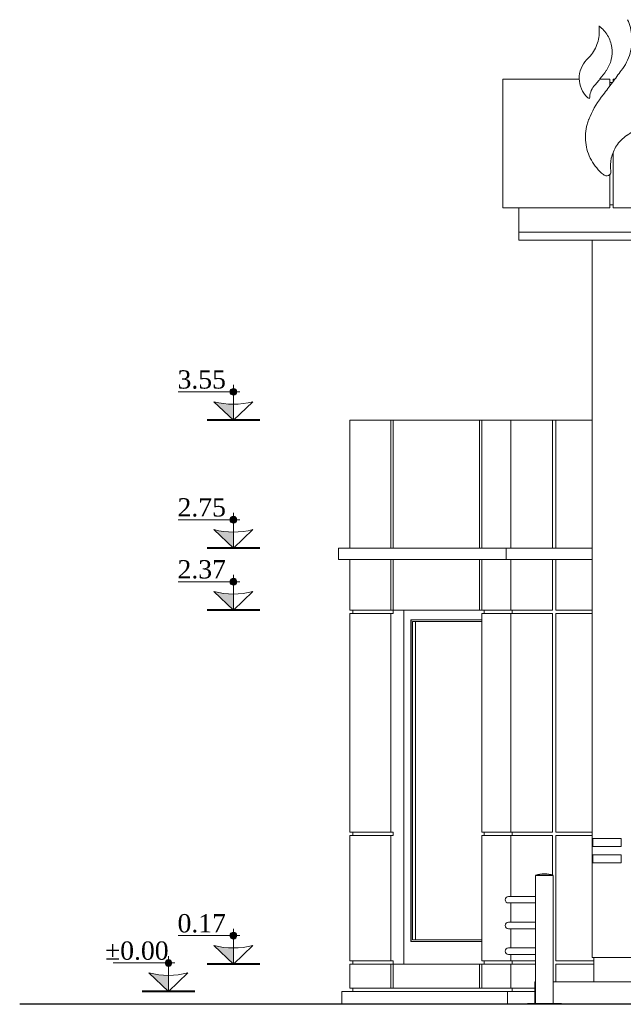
# Model space of a CAD drawing. Header units: millimetres. Extents: x -607342 to -294707, y -60353 to -34389.
# Tile 6 of 21: x -354841 to -351093, y -58586 to -52466. Entities that reach past the tile are written whole.
import ezdxf

# ---------------------------------------------------------------- set-up
doc = ezdxf.new("R2010")
doc.units = ezdxf.units.MM
doc.styles.get("Standard").update_dxf_attribs({"font": 'times.ttf'})

# ---------------------------------------------------------------- blocks, each defined once
blk = doc.blocks.new('A$C152742FE')
at = {"color": 0, "linetype": 'Continuous', "lineweight": 0, "extrusion": (0, 1, 0)}
for p, q in [((16351.9, 5046.9), (16827, 5046.9)), ((16351.9, 5046.9), (16351.9, 4246.9)), ((16954.5, 5046.9), (17016.9, 5046.9)), ((17016.9, 5004.6), (17016.9, 5046.9)), ((17016.9, 5026.9), (17033.5, 5026.9)), ((17036.9, 5046.9), (17048.4, 5046.9)), ((17036.9, 5046.9), (17036.9, 5031.5)), ((17036.9, 4591), (17036.9, 4246.9)), ((17016.9, 4246.9), (17016.9, 4453.9)), ((17016.9, 4246.9), (16351.9, 4246.9)), ((16451.9, 4096.9), (16451.9, 4246.9)), ((17036.9, 4266.9), (17016.9, 4266.9)), ((18216.9, 4246.9), (17036.9, 4246.9)), ((16451.9, 4096.9), (23601.9, 4096.9)), ((16451.9, 4096.9), (16451.9, 4046.9)), ((16451.9, 4096.9), (23601.9, 4096.9)), ((23601.9, 4046.9), (16451.9, 4046.9)), ((16906.9, 4046.9), (16906.9, 326.9)), ((15401.9, 2926.9), (15656.5, 2926.9)), ((15401.9, 2131.9), (15401.9, 2926.9)), ((15656.5, 2926.9), (15670.6, 2926.9)), ((15656.5, 2131.9), (15656.5, 2926.9)), ((15670.6, 2926.9), (16208, 2926.9)), ((15670.6, 2926.9), (15670.6, 2131.9)), ((16208, 2926.9), (16222.2, 2926.9)), ((16208, 2131.9), (16208, 2926.9)), ((16222.2, 2926.9), (16401.9, 2926.9)), ((16222.2, 2926.9), (16222.2, 2131.9)), ((16401.9, 2926.9), (16661.9, 2926.9)), ((16401.9, 2131.9), (16401.9, 2926.9)), ((16661.9, 2926.9), (16681.9, 2926.9)), ((16661.9, 2131.9), (16661.9, 2926.9)), ((16681.9, 2926.9), (16906.9, 2926.9)), ((16681.9, 2926.9), (16681.9, 2131.9)), ((16372.9, 2131.9), (15331.9, 2131.9)), ((15331.9, 2061.9), (15331.9, 2131.9)), ((16372.9, 2131.9), (16906.9, 2131.9)), ((16372.9, 2131.9), (16372.9, 2061.9)), ((15331.9, 2061.9), (16372.9, 2061.9)), ((15401.9, 1746.9), (15401.9, 2061.9)), ((15656.5, 1746.9), (15656.5, 2061.9)), ((15670.6, 2061.9), (15670.6, 1746.9)), ((16208, 1746.9), (16208, 2061.9)), ((16222.2, 2061.9), (16222.2, 1746.9)), ((16906.9, 2061.9), (16372.9, 2061.9)), ((16401.9, 1746.9), (16401.9, 2061.9)), ((16661.9, 1746.9), (16661.9, 2061.9)), ((16681.9, 2061.9), (16681.9, 1746.9)), ((15401.9, 1746.9), (15656.5, 1746.9)), ((15401.9, 366.9), (15401.9, 1726.9)), ((15656.5, 1726.9), (15401.9, 1726.9)), ((15421.9, 1746.9), (15421.9, 1726.9)), ((15656.5, 1746.9), (15670.6, 1746.9)), ((15656.5, 366.9), (15656.5, 1726.9)), ((15670.6, 1726.9), (15656.5, 1726.9)), ((15670.6, 1746.9), (15670.6, 1726.9)), ((15670.6, 1746.9), (16208, 1746.9)), ((15737.8, 1746.9), (15737.8, -453.1)), ((16222.2, 1746.9), (16208, 1746.9)), ((16222.2, 1746.9), (16401.9, 1746.9)), ((16222.2, 1726.9), (16222.2, 366.9)), ((16401.9, 1726.9), (16222.2, 1726.9)), ((16236.3, 1726.9), (16236.3, 1746.9)), ((16401.9, 1746.9), (16661.9, 1746.9)), ((16401.9, 366.9), (16401.9, 1726.9)), ((16661.9, 1726.9), (16401.9, 1726.9)), ((16410.2, 1746.9), (16410.2, 1726.9)), ((16661.9, 366.9), (16661.9, 1726.9)), ((16681.9, 1746.9), (16906.9, 1746.9)), ((16906.9, 1726.9), (16681.9, 1726.9)), ((16681.9, 1726.9), (16681.9, 366.9)), ((16222.2, 1686.9), (15780.2, 1686.9)), ((15780.2, -313.1), (15780.2, 1686.9)), ((15783.8, 1686.9), (15783.8, -313.1)), ((16222.2, 1676.9), (15790.8, 1676.9)), ((15790.8, 1676.9), (15790.8, -303.1)), ((15810.3, 1676.9), (15810.3, -303.1)), ((15401.9, 366.9), (15656.5, 366.9)), ((15656.5, 346.9), (15401.9, 346.9)), ((15401.9, -433.1), (15401.9, 346.9)), ((15421.9, 346.9), (15421.9, 366.9)), ((15656.5, 366.9), (15670.6, 366.9)), ((15670.6, 346.9), (15656.5, 346.9)), ((15656.5, -433.1), (15656.5, 346.9)), ((15670.6, 366.9), (15670.6, 346.9)), ((16222.2, 366.9), (16401.9, 366.9)), ((16401.9, 346.9), (16222.2, 346.9)), ((16222.2, 346.9), (16222.2, -433.1)), ((16236.3, 346.9), (16236.3, 366.9)), ((16401.9, 366.9), (16661.9, 366.9)), ((16661.9, 346.9), (16401.9, 346.9)), ((16401.9, -33.1), (16401.9, 346.9)), ((16410.2, 346.9), (16410.2, 366.9)), ((16661.9, 101.1), (16661.9, 346.9)), ((16681.9, 366.9), (16906.9, 366.9)), ((16906.9, 346.9), (16681.9, 346.9)), ((16681.9, 346.9), (16681.9, -433.1)), ((16906.9, 326.9), (17086.9, 326.9)), ((16906.9, 276.9), (16906.9, 326.9)), ((16911.9, 326.9), (16911.9, 276.9)), ((17086.9, 276.9), (17086.9, 326.9)), ((17086.9, 276.9), (16906.9, 276.9)), ((16906.9, 276.9), (16906.9, 226.9)), ((16906.9, 226.9), (17086.9, 226.9)), ((16906.9, 176.9), (16906.9, 226.9)), ((16911.9, 226.9), (16911.9, 176.9)), ((17086.9, 226.9), (17086.9, 176.9)), ((17086.9, 176.9), (16906.9, 176.9)), ((16906.9, 176.9), (16906.9, -413.1)), ((16666, 99.9), (16556, 99.9)), ((16556, 98.9), (16556, 99.9)), ((16666, 98.9), (16556, 98.9)), ((16649.9, 96.9), (16556, 96.9)), ((16556, -698.1), (16556, 96.9)), ((16559, 96.9), (16559, 98.9)), ((16666, 96.9), (16649.9, 96.9)), ((16663, 96.9), (16663, 98.9)), ((16666, 98.9), (16666, 99.9)), ((16666, -698.1), (16666, 96.9)), ((16556, -33.1), (16386.9, -33.1)), ((16386.9, -73.1), (16556, -73.1)), ((16401.9, -193.1), (16401.9, -73.1)), ((16556, -193.1), (16386.9, -193.1)), ((16386.9, -233.1), (16556, -233.1)), ((16401.9, -353.1), (16401.9, -233.1)), ((16222.2, -303.1), (15790.8, -303.1)), ((15780.2, -313.1), (16222.2, -313.1)), ((16556, -353.1), (16386.9, -353.1)), ((16386.9, -393.1), (16556, -393.1)), ((16401.9, -433.1), (16401.9, -393.1)), ((16906.9, -413.1), (17406.9, -413.1)), ((16916.9, -563.1), (16916.9, -413.1)), ((15401.9, -433.1), (15656.5, -433.1)), ((15656.5, -453.1), (15401.9, -453.1)), ((15401.9, -603.1), (15401.9, -453.1)), ((15421.9, -453.1), (15421.9, -433.1)), ((15656.5, -433.1), (15670.6, -433.1)), ((15670.6, -453.1), (15656.5, -453.1)), ((15656.5, -603.1), (15656.5, -453.1)), ((15670.6, -433.1), (15670.6, -453.1)), ((16208, -453.1), (15670.6, -453.1)), ((15670.6, -453.1), (15670.6, -603.1)), ((16208, -453.1), (16222.2, -453.1)), ((16208, -603.1), (16208, -453.1)), ((16222.2, -433.1), (16401.9, -433.1)), ((16401.9, -453.1), (16222.2, -453.1)), ((16222.2, -453.1), (16222.2, -603.1)), ((16236.3, -453.1), (16236.3, -433.1)), ((16401.9, -433.1), (16556, -433.1)), ((16556, -453.1), (16401.9, -453.1)), ((16401.9, -603.1), (16401.9, -453.1)), ((16410.2, -453.1), (16410.2, -433.1)), ((16681.9, -433.1), (16916.9, -433.1)), ((16916.9, -453.1), (16681.9, -453.1)), ((16681.9, -453.1), (16681.9, -563.1)), ((15401.9, -603.1), (15656.5, -603.1)), ((15421.9, -623.1), (15421.9, -603.1)), ((15656.5, -603.1), (15670.6, -603.1)), ((15670.6, -603.1), (16208, -603.1)), ((16208, -603.1), (16222.2, -603.1)), ((16222.2, -603.1), (16401.9, -603.1)), ((16401.9, -603.1), (16551.9, -603.1)), ((16410.2, -623.1), (16410.2, -603.1)), ((16556, -563.1), (16551.9, -563.1)), ((16551.9, -698.1), (16551.9, -563.1)), ((17051.9, -563.1), (16666, -563.1)), ((17051.9, -563.1), (22911.9, -563.1)), ((15351.9, -623.1), (16381.2, -623.1)), ((15351.9, -703.1), (15351.9, -623.1)), ((16381.2, -623.1), (16551.9, -623.1)), ((16381.2, -703.1), (16381.2, -623.1)), ((16506, -698.1), (16716, -698.1)), ((16506, -698.1), (16506, -703.1)), ((16716, -698.1), (16716, -703.1))]:
    blk.add_line(p, q, dxfattribs=at)
at = {"lineweight": 30}
blk.add_lwpolyline([(25851.9, -703.1), (13351.9, -703.1)], dxfattribs=at)
at = {"color": 0, "linetype": 'Continuous', "lineweight": 0, "extrusion": (0, 0, -1)}
for centre, radius, start, end in [((-16611, -76.8), 185, 72.70466, 107.29534), ((-16386.9, -53.1), 20, 270, 90), ((-16386.9, -213.1), 20, 270, 90), ((-16386.9, -373.1), 20, 270, 90)]:
    blk.add_arc(centre, radius, start, end, dxfattribs=at)
at = {"color": 0, "linetype": 'Continuous', "lineweight": 0}
for points, knots in [([(17126.8, 5416.6), (17141.4, 5384.7), (17150.3, 5350.5), (17156.3, 5279.2), (17152.7, 5242.7), (17131.9, 5169), (17113.4, 5132.9), (17088.4, 5101.4)], [-335.122731, -335.122731, -335.122731, -335.122731, -229.786144, -229.786144, -120.602151, -120.602151, 0, 0, 0, 0]), ([(16891.6, 4926.9), (16891.4, 4940.6), (16893.6, 4954.3), (16902.7, 4980.2), (16909.6, 4992.3), (16919.4, 5004.2), (16919.6, 5004.5), (16923.1, 5008.6), (16924, 5009.7), (16928.3, 5014.7), (16931.6, 5018.7), (16941.9, 5031.1), (16948.7, 5039.5), (16968.9, 5065.2), (16981.9, 5082.6), (16994.9, 5100.9), (16995.1, 5101.1), (17009.6, 5121.8), (17019.9, 5144.4), (17031.9, 5193.3), (17033.2, 5219.1), (17025.8, 5270.8), (17016.8, 5296.1), (16989.5, 5341.5), (16971.6, 5361.2), (16950.4, 5376.8), (16950.4, 5376.8), (16950.4, 5376.8), (16950.4, 5376.8), (16950.4, 5376.8), (16950.4, 5376.8), (16950.4, 5376.8), (16950.4, 5376.8), (16950.4, 5376.8), (16950.4, 5376.8), (16950.3, 5376.8), (16950.3, 5376.9), (16950.2, 5376.9), (16950.1, 5376.9), (16950, 5376.9), (16950, 5376.9), (16949.9, 5376.8), (16949.8, 5376.8), (16949.8, 5376.7), (16949.7, 5376.6), (16949.7, 5376.5), (16949.7, 5376.4), (16950.3, 5372.2), (16950.7, 5368.4), (16951.6, 5356.8), (16951.8, 5349.1), (16951.1, 5310.2), (16944.6, 5279.5), (16919.8, 5221.6), (16901.6, 5195.1), (16877.4, 5171.6), (16877, 5171.3), (16874.5, 5168.8), (16873.5, 5167.8), (16857.8, 5151.4), (16846.3, 5133.3), (16830.4, 5093.2), (16826.5, 5071.4), (16827.4, 5028.3), (16832, 5007.4), (16849, 4967.8), (16861.5, 4949.7), (16877.2, 4934.5)], [-8016.868336, -8016.868336, -8016.868336, -8016.868336, -6974.133624, -6974.133624, -5929.559772, -5929.559772, -5804.489011, -5804.489011, -5756.727762, -5756.727762, -5589.068498, -5589.068498, -5235.920841, -5235.920841, -4529.300506, -4529.300506, -4508.430645, -4508.430645, -3552.798289, -3552.798289, -2561.649422, -2561.649422, -1530.784561, -1530.784561, -511.331069, -511.331069, -511.331065, -511.331065, -511.331059, -511.331059, -511.331041, -511.331041, -511.331002, -511.331002, -511.326339, -511.326339, -510.746022, -510.746022, -510.143517, -510.143517, -509.534846, -509.534846, -508.954671, -508.954671, -508.352326, -508.352326, -507.227335, -507.227335, -494.831263, -494.831263, -470.117036, -470.117036, -370.728115, -370.728115, -269.051614, -269.051614, -262.945155, -262.945155, -258.602221, -258.602221, -194.832952, -194.832952, -129.120568, -129.120568, -65.485114, -65.485114, 0, 0, 0, 0]), ([(17088.4, 5101.4), (17069.9, 5076.1), (17051.4, 5050.9), (17014.1, 5000.6), (16995.3, 4975.6), (16976.4, 4950.6)], [-187.810745, -187.810745, -187.810745, -187.810745, -93.905372, -93.905372, 0, 0, 0, 0]), ([(17023.2, 4475.6), (17019.4, 4502.3), (17020.5, 4529.5), (17032.2, 4583.1), (17043.1, 4609.1), (17075.1, 4657.7), (17096.5, 4679.4), (17122.3, 4696.8), (17123.6, 4697.6), (17127.3, 4700.2), (17129, 4701.3), (17134.1, 4704.9), (17137.4, 4707.2), (17193.2, 4748.3), (17237.8, 4796.7), (17307.1, 4909.3), (17330.5, 4972.8), (17340.9, 5039)], [-1035.208386, -1035.208386, -1035.208386, -1035.208386, -841.120164, -841.120164, -639.691036, -639.691036, -422.447419, -422.447419, -415.068122, -415.068122, -408.91628, -408.91628, -396.625907, -396.625907, -201.048341, -201.048341, 0, 0, 0, 0]), ([(16976.4, 4950.6), (16942.9, 4909.2), (16915.2, 4863.3), (16889.8, 4804.6), (16886.7, 4796.7), (16881.9, 4784.3), (16878.9, 4775), (16866.2, 4729.4), (16863.2, 4691.5), (16871.5, 4615.3), (16883.3, 4577.6), (16921.1, 4508.9), (16946.6, 4478.6), (16977.3, 4454.1), (16977.6, 4453.9), (16978.1, 4453.5), (16978.5, 4453.2), (16979.8, 4452.3), (16980.7, 4451.7), (16985.2, 4449.1), (16989.1, 4447.8), (16997.4, 4446.6), (17001.7, 4446.9), (17007.1, 4448.3), (17009.2, 4448.9), (17012.4, 4450.5), (17013.6, 4451.2), (17017.1, 4453.8), (17019, 4456), (17022.1, 4461), (17023.1, 4463.8), (17024, 4469.7), (17023.9, 4472.7), (17023.2, 4475.6)], [-3612.029582, -3612.029582, -3612.029582, -3612.029582, -3187.564884, -3187.564884, -3102.18954, -3102.18954, -2868.30288, -2868.30288, -1965.730116, -1965.730116, -1028.305041, -1028.305041, -86.179929, -86.179929, -85.389041, -85.389041, -82.877839, -82.877839, -77.874731, -77.874731, -57.841162, -57.841162, -37.224522, -37.224522, -30.880752, -30.880752, -26.591028, -26.591028, -17.942381, -17.942381, -8.953142, -8.953142, 0, 0, 0, 0]), ([(16877.2, 4934.5), (16879.1, 4932.6), (16881.4, 4930.9), (16886.3, 4928.4), (16888.9, 4927.4), (16891.6, 4926.9)], [-16.557237, -16.557237, -16.557237, -16.557237, -8.278618, -8.278618, 0, 0, 0, 0])]:
    blk.add_open_spline(points, degree=3, knots=knots, dxfattribs=at)
blk = doc.blocks.new('+0.00')
for points in [[(0, 17.4, 0.414214), (-1.85, 15.55), (0, 15.55)], [(0, 17.4), (0, 15.55), (1.85, 15.55, 0.414214)], [(0, 15.55), (-1.85, 15.55, 0.414214), (0, 13.69)], [(1.85, 15.55), (0, 15.55), (0, 13.69, 0.414214)], [(10.63, 10.16, -0.063683), (0, 8.81), (0, 0)]]:
    blk.add_hatch(color=1).paths.add_polyline_path(points)
at = {"lineweight": 9}
for points in [[(0, 0), (0, 19.31)], [(-3.53, 15.55), (30.13, 15.55)]]:
    blk.add_lwpolyline(points, dxfattribs=at)
blk.add_lwpolyline([(10.63, 10.16), (0, 0), (-10.63, 10.16, 0.127885)], format="xyb", close=True, dxfattribs=at)
blk.add_circle((0, 15.55), 1.85, dxfattribs=at)

msp = doc.modelspace()

# ---------------------------------------------------------------- linework, layer by layer
at = {"lineweight": 40}
for points in [[(-353351, -54955.7), (-353677.4, -54955.7)], [(-353351, -54955.7), (-353677.4, -54955.7)], [(-353351, -55750.7), (-353677.4, -55750.7)], [(-353351, -55750.7), (-353677.4, -55750.7)], [(-353351, -56135.7), (-353677.4, -56135.7)], [(-353351, -56135.7), (-353677.4, -56135.7)], [(-353351, -58335.7), (-353677.4, -58335.7)], [(-353351, -58335.7), (-353677.4, -58335.7)], [(-353754.3, -58505.7), (-354080.6, -58505.7)], [(-353754.3, -58505.7), (-354080.6, -58505.7)]]:
    msp.add_lwpolyline(points, dxfattribs=at)

# ---------------------------------------------------------------- block references
msp.add_blockref('A$C152742FE', (-368193.3, -57882.6))
at = {"color": 4, "lineweight": 15, "xscale": -11.36815680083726, "yscale": 11.36815680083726, "zscale": 11.36815680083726}
for p in [(-353514.2, -54955.7), (-353514.2, -54955.7), (-353514.2, -55750.7), (-353514.2, -55750.7), (-353514.2, -56135.7), (-353514.2, -56135.7), (-353514.2, -58335.7), (-353514.2, -58335.7), (-353917.5, -58505.7), (-353917.5, -58505.7)]:
    msp.add_blockref('+0.00', p, dxfattribs=at)

# ---------------------------------------------------------------- texts
at = {"lineweight": 9, "width": 437.128, "attachment_point": 2}
for s, insert, char_height in [('3.55', (-353710.8, -54645), 113.68), ('2.75', (-353710.8, -55440), 113.68), ('2.37', (-353710.8, -55825), 113.68), ('0.17', (-353710.8, -58025), 113.68), ('{\\fTimes New Roman|b0|i0|c0|p18;%%P0.00}', (-354114, -58195), 113.682)]:
    msp.add_mtext(s, dxfattribs=dict(at, insert=insert, char_height=char_height))

doc.saveas('drawing.dxf')
